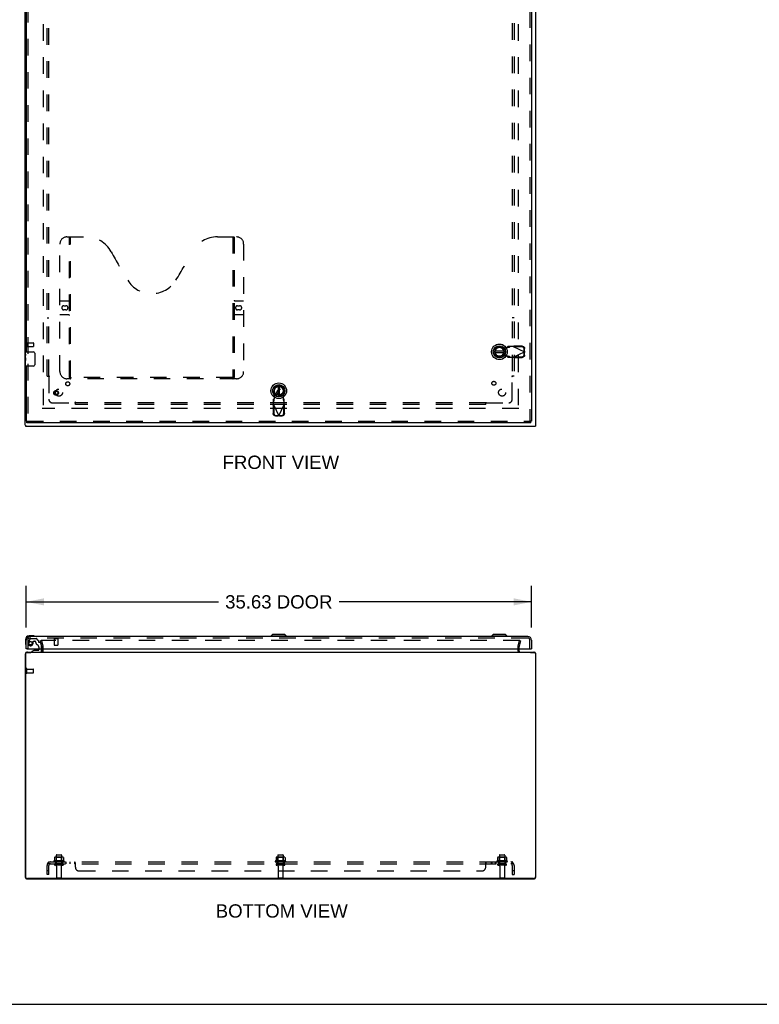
# Model space of a CAD drawing. Header units: inches. Extents: x 0 to 212, y 0 to 138.
# Tile 2 of 6: x 54 to 106, y 0 to 69. Entities that reach past the tile are written whole.
import ezdxf

# ---------------------------------------------------------------- set-up
doc = ezdxf.new("R2010")
doc.units = ezdxf.units.IN
doc.header["$LTSCALE"] = 11.6875
doc.header["$MEASUREMENT"] = 0
doc.linetypes.add('HIDDEN', pattern=[0.2, 0.1, -0.1])
doc.layers.get('0').update_dxf_attribs({"linetype": 'CONTINUOUS'})
for name, color, linetype in [('DEFAULT_2', 8, 'HIDDEN'), ('DIMENSIONS', 7, 'CONTINUOUS'), ('DOOR_ASSEMBLY', 7, 'CONTINUOUS'), ('SUBPANEL', 7, 'CONTINUOUS')]:
    doc.layers.add(name, color=color, linetype=linetype)
doc.styles.get("Standard").update_dxf_attribs({"font": 'arial.ttf'})
doc.dimstyles.new('DIMSTYLE_1', dxfattribs={"dimtxt": 0.9375, "dimasz": 1.25, "dimexe": 0.09, "dimexo": 0.07, "dimgap": 0.0375, "dimtad": 0, "dimtih": 1, "dimtoh": 1, "dimzin": 4, "dimdsep": 46, "dimtxsty": 'Standard', "dimblk": '_FILLED', "dimblk1": '_FILLED', "dimblk2": '_FILLED', "dimcen": 0.09, "dimadec": 3, "dimazin": 1, "dimtfac": 1, "dimtdec": 3, "dimtofl": 0, "dimtmove": 0, "dimatfit": 3, "dimldrblk": '_FILLED', "dimfxl": 0, "dimtolj": 1, "dimtzin": 4, "dimarcsym": 0})

# ---------------------------------------------------------------- blocks, each defined once
blk = doc.blocks.new('_FILLED')
at = {"color": 0, "linetype": 'ByBlock'}
blk.add_solid([(0, 0), (-1, 0.2), (-1, -0.2)], dxfattribs=at)
blk = doc.blocks.new('*D5')
at = {"layer": 'DIMENSIONS', "color": 2, "linetype": 'Continuous'}
for p, q in [((54.55, 26.564), (54.55, 29.508)), ((90.175, 26.564), (90.175, 29.508)), ((54.55, 28.383), (68.112, 28.383)), ((90.175, 28.383), (76.613, 28.383))]:
    blk.add_line(p, q, dxfattribs=at)
at = {"layer": 'DIMENSIONS', "color": 2, "linetype": 'Continuous', "xscale": 1.25, "yscale": 1.25, "zscale": 1.25, "rotation": 180}
blk.add_blockref('_FILLED', (54.55, 28.383), dxfattribs=at)
at = {"layer": 'DIMENSIONS', "color": 2, "linetype": 'Continuous', "xscale": 1.25, "yscale": 1.25, "zscale": 1.25}
blk.add_blockref('_FILLED', (90.175, 28.383), dxfattribs=at)
at = {"layer": 'DIMENSIONS', "color": 2, "linetype": 'Continuous', "insert": (72.362, 28.852), "char_height": 0.9375, "width": 7.56273, "attachment_point": 2, "line_spacing_factor": 0.9}
blk.add_mtext('35.63 DOOR', dxfattribs=at)

msp = doc.modelspace()

# ---------------------------------------------------------------- linework, layer by layer
at = {"color": 3, "linetype": 'Continuous'}
for p, q in [((54.484, 40.845), (54.484, 100.692)), ((90.484, 40.845), (90.484, 100.692)), ((54.509, 40.768), (90.459, 40.768)), ((55.659, 24.908), (55.659, 25.081)), ((89.309, 24.908), (89.309, 25.081)), ((54.484, 24.693), (54.484, 8.983)), ((54.509, 24.758), (54.509, 8.993)), ((54.569, 24.818), (54.863, 24.818)), ((54.629, 24.838), (90.339, 24.838)), ((90.105, 24.818), (90.399, 24.818)), ((90.459, 24.758), (90.459, 8.993)), ((90.484, 8.983), (90.484, 24.693)), ((54.629, 8.838), (90.339, 8.838)), ((90.334, 8.868), (54.634, 8.868))]:
    msp.add_line(p, q, dxfattribs=at)
at = {"color": 7, "linetype": 'Continuous'}
for p, q in [((54.509, 40.843), (54.484, 40.843)), ((54.509, 40.843), (54.509, 40.768)), ((90.459, 40.843), (90.484, 40.843)), ((90.459, 40.843), (90.459, 40.768)), ((54.855, 24.838), (54.855, 24.818)), ((0, 0), (212.5, 0))]:
    msp.add_line(p, q, dxfattribs=at)
at = {"color": 3, "linetype": 'Continuous'}
for centre, radius, start, end in [((54.629, 24.693), 0.145, 142.866, 180), ((54.569, 24.758), 0.06, 90, 180), ((54.629, 24.693), 0.145, 90, 122.56734), ((55.589, 24.908), 0.07, 270, 360), ((89.379, 24.908), 0.07, 180, 270), ((90.339, 24.693), 0.145, 57.43266, 90), ((90.399, 24.758), 0.06, 0, 90), ((90.339, 24.693), 0.145, 0, 37.134), ((54.629, 8.983), 0.145, 180, 270), ((54.634, 8.993), 0.125, 180, 270), ((90.334, 8.993), 0.125, 270, 360), ((90.339, 8.983), 0.145, 270, 360)]:
    msp.add_arc(centre, radius, start, end, dxfattribs=at)
at = {"layer": 'DEFAULT_2', "color": 8, "linetype": 'HIDDEN'}
for p, q in [((55.734, 99.515), (55.734, 42.021)), ((89.234, 99.515), (89.234, 42.021)), ((54.559, 46.66), (54.559, 46.376)), ((54.602, 46.66), (54.602, 46.376)), ((54.602, 46.642), (55.049, 46.642)), ((55.059, 46.632), (55.059, 46.404)), ((54.602, 46.394), (55.049, 46.394)), ((89.289, 42.018), (55.679, 42.018)), ((55.627, 25.651), (55.555, 25.632)), ((55.658, 25.247), (55.555, 25.632)), ((89.366, 25.651), (55.601, 25.651)), ((55.627, 25.651), (55.73, 25.267)), ((55.659, 25.081), (55.659, 25.237)), ((55.734, 24.908), (55.734, 25.237)), ((89.234, 24.908), (89.234, 25.237)), ((89.238, 25.267), (89.341, 25.651)), ((89.309, 25.081), (89.309, 25.237)), ((89.413, 25.632), (89.31, 25.247)), ((89.341, 25.651), (89.413, 25.632)), ((54.559, 23.371), (54.559, 23.655)), ((54.602, 23.371), (54.602, 23.655)), ((54.602, 23.637), (55.049, 23.637)), ((55.059, 23.399), (55.059, 23.627)), ((54.602, 23.389), (55.049, 23.389)), ((56.671, 10.508), (56.671, 9.913)), ((56.701, 10.538), (57.016, 10.538)), ((57.046, 10.508), (57.046, 9.913)), ((72.296, 10.508), (72.296, 9.913)), ((72.326, 10.538), (72.641, 10.538)), ((72.671, 10.508), (72.671, 9.913)), ((87.921, 10.508), (87.921, 9.913)), ((87.951, 10.538), (88.266, 10.538)), ((88.296, 10.508), (88.296, 9.913)), ((57.215, 10.108), (56.503, 10.108)), ((56.525, 10.038), (57.193, 10.038)), ((56.54, 10.353), (56.54, 10.135)), ((57.116, 9.913), (56.601, 9.913)), ((57.116, 9.803), (56.601, 9.803)), ((57.115, 10.374), (56.603, 10.374)), ((56.675, 10.354), (56.655, 10.374)), ((56.675, 10.058), (56.655, 10.038)), ((56.675, 10.058), (56.675, 10.354)), ((57.042, 10.354), (56.675, 10.354)), ((57.042, 10.058), (56.675, 10.058)), ((56.694, 9.741), (56.694, 8.943)), ((57.024, 9.741), (57.024, 8.943)), ((57.042, 10.354), (57.062, 10.374)), ((57.042, 10.058), (57.042, 10.354)), ((57.042, 10.058), (57.062, 10.038)), ((57.178, 10.353), (57.178, 10.135)), ((72.84, 10.108), (72.128, 10.108)), ((72.15, 10.038), (72.818, 10.038)), ((72.165, 10.353), (72.165, 10.135)), ((72.741, 9.913), (72.226, 9.913)), ((72.741, 9.803), (72.226, 9.803)), ((72.74, 10.374), (72.228, 10.374)), ((72.3, 10.354), (72.28, 10.374)), ((72.3, 10.058), (72.28, 10.038)), ((72.667, 10.354), (72.3, 10.354)), ((72.3, 10.058), (72.3, 10.354)), ((72.667, 10.058), (72.3, 10.058)), ((72.319, 9.741), (72.319, 8.943)), ((72.649, 9.741), (72.649, 8.943)), ((72.667, 10.354), (72.687, 10.374)), ((72.667, 10.058), (72.667, 10.354)), ((72.667, 10.058), (72.687, 10.038)), ((72.803, 10.353), (72.803, 10.135)), ((88.465, 10.108), (87.753, 10.108)), ((87.775, 10.038), (88.443, 10.038)), ((87.79, 10.353), (87.79, 10.135)), ((88.366, 9.913), (87.851, 9.913)), ((88.366, 9.803), (87.851, 9.803)), ((88.365, 10.374), (87.853, 10.374)), ((87.925, 10.354), (87.905, 10.374)), ((87.925, 10.058), (87.905, 10.038)), ((88.292, 10.354), (87.925, 10.354)), ((87.925, 10.058), (87.925, 10.354)), ((88.292, 10.058), (87.925, 10.058)), ((87.944, 9.741), (87.944, 8.943)), ((88.274, 9.741), (88.274, 8.943)), ((88.292, 10.354), (88.312, 10.374)), ((88.292, 10.058), (88.292, 10.354)), ((88.292, 10.058), (88.312, 10.038)), ((88.428, 10.353), (88.428, 10.135)), ((56.724, 8.913), (56.994, 8.913)), ((72.349, 8.913), (72.619, 8.913)), ((87.974, 8.913), (88.244, 8.913))]:
    msp.add_line(p, q, dxfattribs=at)
for points in [[(56.54, 10.135), (56.54, 10.134), (56.54, 10.133), (56.539, 10.132), (56.539, 10.131), (56.539, 10.13), (56.538, 10.13), (56.538, 10.129), (56.538, 10.129), (56.537, 10.128), (56.537, 10.128), (56.537, 10.128), (56.536, 10.127), (56.536, 10.127), (56.536, 10.127), (56.536, 10.127), (56.535, 10.126), (56.535, 10.126), (56.535, 10.126)], [(56.546, 10.362), (56.545, 10.362), (56.543, 10.361), (56.542, 10.359), (56.541, 10.358), (56.541, 10.356), (56.54, 10.355), (56.54, 10.353)], [(57.172, 10.362), (57.173, 10.362), (57.175, 10.361), (57.176, 10.359), (57.177, 10.358), (57.177, 10.356), (57.178, 10.355), (57.178, 10.353)], [(57.183, 10.126), (57.183, 10.126), (57.183, 10.126), (57.182, 10.127), (57.182, 10.127), (57.182, 10.127), (57.181, 10.127), (57.181, 10.128), (57.181, 10.128), (57.18, 10.128), (57.18, 10.129), (57.18, 10.129), (57.179, 10.13), (57.179, 10.13), (57.179, 10.131), (57.178, 10.132), (57.178, 10.133), (57.178, 10.134), (57.178, 10.135)], [(72.165, 10.135), (72.165, 10.134), (72.165, 10.133), (72.164, 10.132), (72.164, 10.131), (72.164, 10.13), (72.163, 10.13), (72.163, 10.129), (72.163, 10.129), (72.162, 10.128), (72.162, 10.128), (72.162, 10.128), (72.161, 10.127), (72.161, 10.127), (72.161, 10.127), (72.161, 10.127), (72.16, 10.126), (72.16, 10.126), (72.16, 10.126)], [(72.171, 10.362), (72.17, 10.362), (72.168, 10.361), (72.167, 10.359), (72.166, 10.358), (72.166, 10.356), (72.165, 10.355), (72.165, 10.353)], [(72.797, 10.362), (72.798, 10.362), (72.8, 10.361), (72.801, 10.359), (72.802, 10.358), (72.802, 10.356), (72.803, 10.355), (72.803, 10.353)], [(72.808, 10.126), (72.808, 10.126), (72.808, 10.126), (72.807, 10.127), (72.807, 10.127), (72.807, 10.127), (72.806, 10.127), (72.806, 10.128), (72.806, 10.128), (72.805, 10.128), (72.805, 10.129), (72.805, 10.129), (72.804, 10.13), (72.804, 10.13), (72.804, 10.131), (72.803, 10.132), (72.803, 10.133), (72.803, 10.134), (72.803, 10.135)], [(87.79, 10.135), (87.79, 10.134), (87.79, 10.133), (87.789, 10.132), (87.789, 10.131), (87.789, 10.13), (87.788, 10.13), (87.788, 10.129), (87.788, 10.129), (87.787, 10.128), (87.787, 10.128), (87.787, 10.128), (87.786, 10.127), (87.786, 10.127), (87.786, 10.127), (87.786, 10.127), (87.785, 10.126), (87.785, 10.126), (87.785, 10.126)], [(87.796, 10.362), (87.795, 10.362), (87.793, 10.361), (87.792, 10.359), (87.791, 10.358), (87.791, 10.356), (87.79, 10.355), (87.79, 10.353)], [(88.422, 10.362), (88.423, 10.362), (88.425, 10.361), (88.426, 10.359), (88.427, 10.358), (88.427, 10.356), (88.428, 10.355), (88.428, 10.353)], [(88.433, 10.126), (88.433, 10.126), (88.433, 10.126), (88.432, 10.127), (88.432, 10.127), (88.432, 10.127), (88.431, 10.127), (88.431, 10.128), (88.431, 10.128), (88.43, 10.128), (88.43, 10.129), (88.43, 10.129), (88.429, 10.13), (88.429, 10.13), (88.429, 10.131), (88.428, 10.132), (88.428, 10.133), (88.428, 10.134), (88.428, 10.135)]]:
    msp.add_lwpolyline(points, dxfattribs=at)
for centre, radius, start, end in [((54.58, 46.66), 0.0215, 0, 180), ((55.049, 46.632), 0.01, 0, 90), ((54.58, 46.376), 0.0215, 180, 360), ((55.049, 46.404), 0.01, 270, 360), ((55.619, 25.237), 0.04, 0, 15), ((55.619, 25.237), 0.115, 0, 15), ((89.349, 25.237), 0.115, 165, 180), ((89.349, 25.237), 0.04, 165, 180), ((55.589, 24.908), 0.145, 316.47389, 360), ((89.379, 24.908), 0.145, 180, 223.52611), ((54.58, 23.655), 0.0215, 360, 180), ((55.049, 23.627), 0.01, 360, 90), ((54.58, 23.371), 0.0215, 180, 0), ((55.049, 23.399), 0.01, 270, 0), ((56.701, 10.508), 0.03, 90, 180), ((57.016, 10.508), 0.03, 0, 90), ((72.326, 10.508), 0.03, 90, 180), ((72.641, 10.508), 0.03, 0, 90), ((87.951, 10.508), 0.03, 90, 180), ((88.266, 10.508), 0.03, 0, 90), ((56.525, 10.077), 0.0384, 124.44966, 270), ((56.859, 9.508), 0.698, 117.6814, 120.66313), ((56.603, 10.233), 0.141, 90, 113.95), ((56.601, 9.858), 0.055, 90, 270), ((56.631, 9.741), 0.0625, 0, 90), ((57.086, 9.741), 0.0625, 90, 180), ((57.115, 10.233), 0.141, 66.05, 90), ((57.116, 9.858), 0.055, 270, 90), ((56.859, 9.508), 0.698, 59.33687, 62.3186), ((57.193, 10.077), 0.0384, 270, 55.55034), ((72.15, 10.077), 0.0384, 124.44966, 270), ((72.484, 9.508), 0.698, 117.6814, 120.66313), ((72.228, 10.233), 0.141, 90, 113.95), ((72.226, 9.858), 0.055, 90, 270), ((72.256, 9.741), 0.0625, 0, 90), ((72.711, 9.741), 0.0625, 90, 180), ((72.74, 10.233), 0.141, 66.05, 90), ((72.741, 9.858), 0.055, 270, 90), ((72.484, 9.508), 0.698, 59.33687, 62.3186), ((72.818, 10.077), 0.0384, 270, 55.55034), ((87.775, 10.077), 0.0384, 124.44966, 270), ((88.109, 9.508), 0.698, 117.6814, 120.66313), ((87.853, 10.233), 0.141, 90, 113.95), ((87.851, 9.858), 0.055, 90, 270), ((87.881, 9.741), 0.0625, 0, 90), ((88.336, 9.741), 0.0625, 90, 180), ((88.365, 10.233), 0.141, 66.05, 90), ((88.366, 9.858), 0.055, 270, 90), ((88.109, 9.508), 0.698, 59.33687, 62.3186), ((88.443, 10.077), 0.0384, 270, 55.55034), ((56.724, 8.943), 0.03, 180, 270), ((56.994, 8.943), 0.03, 270, 360), ((72.349, 8.943), 0.03, 180, 270), ((72.619, 8.943), 0.03, 270, 360), ((87.974, 8.943), 0.03, 180, 270), ((88.244, 8.943), 0.03, 270, 360)]:
    msp.add_arc(centre, radius, start, end, dxfattribs=at)
at = {"layer": 'DOOR_ASSEMBLY', "color": 8, "linetype": 'HIDDEN'}
for p, q in [((90.071, 100.414), (90.071, 41.122)), ((54.654, 70.423), (54.654, 45.863)), ((56.924, 44.622), (56.924, 53.622)), ((57.424, 54.122), (58.779, 54.122)), ((57.599, 44.212), (57.599, 54.122)), ((57.679, 44.242), (57.679, 54.122)), ((68.029, 54.122), (69.384, 54.122)), ((69.129, 54.122), (69.129, 44.242)), ((69.209, 54.122), (69.209, 44.212)), ((69.884, 53.622), (69.884, 44.622)), ((56.924, 49.622), (57.559, 49.622)), ((69.249, 49.622), (69.884, 49.622)), ((57.559, 48.622), (56.924, 48.622)), ((57.21, 49.272), (57.347, 49.272)), ((57.347, 48.972), (57.21, 48.972)), ((69.884, 48.622), (69.249, 48.622)), ((69.46, 49.272), (69.597, 49.272)), ((69.597, 48.972), (69.46, 48.972)), ((87.984, 46.347), (88.279, 46.293)), ((88.279, 46.293), (88.476, 46.331)), ((88.521, 46.392), (88.479, 46.346)), ((88.479, 46.346), (88.635, 46.346)), ((88.895, 46.392), (88.521, 46.392)), ((88.635, 46.346), (88.676, 46.392)), ((88.895, 46.392), (89.682, 46.018)), ((88.895, 45.644), (89.682, 46.018)), ((88.923, 46.378), (88.943, 46.42)), ((89.514, 46.368), (88.923, 46.378)), ((89.533, 46.41), (88.943, 46.42)), ((89.676, 46.021), (89.672, 46.214)), ((89.672, 45.822), (89.676, 46.015)), ((89.696, 46.062), (89.676, 46.021)), ((89.676, 46.015), (89.696, 45.973)), ((89.687, 46.033), (89.682, 46.018)), ((89.682, 46.018), (89.687, 46.003)), ((89.691, 46.048), (89.687, 46.033)), ((89.687, 46.003), (89.691, 45.988)), ((89.696, 46.062), (89.691, 46.048)), ((89.691, 45.988), (89.696, 45.973)), ((89.696, 46.062), (89.692, 46.255)), ((89.692, 45.78), (89.696, 45.973)), ((54.654, 45.173), (54.654, 41.122)), ((88.279, 45.742), (87.984, 45.688)), ((88.476, 45.704), (88.279, 45.742)), ((88.635, 45.69), (88.479, 45.69)), ((88.479, 45.69), (88.521, 45.644)), ((88.521, 45.644), (88.895, 45.644)), ((88.676, 45.644), (88.635, 45.69)), ((88.923, 45.657), (89.514, 45.667)), ((88.943, 45.616), (88.923, 45.657)), ((88.943, 45.616), (89.533, 45.626)), ((69.384, 44.122), (57.424, 44.122)), ((69.125, 44.202), (57.683, 44.202)), ((72.086, 42.914), (72.033, 43.209)), ((72.691, 43.209), (72.637, 42.914)), ((72.034, 42.714), (71.988, 42.672)), ((71.988, 42.298), (71.988, 42.672)), ((71.988, 42.517), (72.034, 42.559)), ((72.034, 42.559), (72.034, 42.714)), ((72.048, 42.718), (72.086, 42.914)), ((72.637, 42.914), (72.675, 42.718)), ((72.736, 42.672), (72.69, 42.714)), ((72.69, 42.714), (72.69, 42.559)), ((72.69, 42.559), (72.736, 42.517)), ((72.736, 42.298), (72.736, 42.672)), ((71.96, 42.25), (72.001, 42.27)), ((71.96, 42.25), (71.97, 41.66)), ((71.988, 42.298), (72.362, 41.511)), ((72.001, 42.27), (72.011, 41.68)), ((72.362, 41.511), (72.736, 42.298)), ((72.712, 41.68), (72.722, 42.27)), ((72.722, 42.27), (72.764, 42.25)), ((72.754, 41.66), (72.764, 42.25)), ((54.592, 41.122), (90.133, 41.122)), ((72.124, 41.501), (72.317, 41.498)), ((72.166, 41.521), (72.359, 41.517)), ((72.359, 41.517), (72.317, 41.498)), ((72.332, 41.502), (72.317, 41.498)), ((72.347, 41.506), (72.332, 41.502)), ((72.362, 41.511), (72.347, 41.506)), ((72.377, 41.506), (72.362, 41.511)), ((72.365, 41.517), (72.558, 41.521)), ((72.406, 41.498), (72.365, 41.517)), ((72.392, 41.502), (72.377, 41.506)), ((72.406, 41.498), (72.392, 41.502)), ((72.406, 41.498), (72.599, 41.501)), ((54.831, 25.783), (54.7, 25.557)), ((89.928, 25.831), (54.796, 25.831)), ((54.865, 25.803), (55.251, 25.803)), ((55.401, 25.67), (55.279, 25.791)), ((56.512, 25.788), (56.796, 25.788)), ((56.53, 25.788), (56.53, 25.341)), ((56.778, 25.788), (56.778, 25.341)), ((54.654, 25.689), (54.654, 25.081)), ((55.031, 25.468), (55.031, 25.602)), ((55.047, 25.618), (55.13, 25.618)), ((55.405, 25.659), (55.405, 25.587)), ((55.437, 25.189), (55.437, 25.081)), ((55.518, 25.528), (55.464, 25.528)), ((55.548, 25.504), (55.617, 25.244)), ((55.622, 25.081), (55.622, 25.212)), ((56.54, 25.331), (56.768, 25.331)), ((90.071, 25.081), (90.071, 25.689)), ((54.952, 24.839), (55.543, 24.839))]:
    msp.add_line(p, q, dxfattribs=at)
at = {"layer": 'DOOR_ASSEMBLY', "color": 3, "linetype": 'Continuous'}
for p, q in [((90.175, 100.414), (90.175, 41.122)), ((54.55, 70.268), (54.55, 46.018)), ((54.55, 45.018), (54.55, 41.122)), ((90.133, 41.018), (54.592, 41.018)), ((89.928, 25.935), (54.796, 25.935)), ((54.55, 25.081), (54.55, 25.689)), ((54.607, 25.081), (90.118, 25.081)), ((90.175, 25.689), (90.175, 25.081))]:
    msp.add_line(p, q, dxfattribs=at)
at = {"layer": 'DOOR_ASSEMBLY', "color": 7, "linetype": 'Continuous'}
for p, q in [((54.49, 45.858), (54.49, 46.003)), ((54.49, 45.6), (54.49, 45.857)), ((54.505, 46.018), (55.045, 46.018)), ((55.145, 45.918), (55.145, 45.118)), ((88.237, 46.057), (87.612, 46.057)), ((87.612, 45.978), (88.237, 45.978)), ((54.496, 45.801), (54.49, 45.801)), ((54.49, 45.633), (54.497, 45.633)), ((54.49, 45.033), (54.49, 45.597)), ((54.491, 45.571), (54.49, 45.571)), ((54.49, 45.439), (54.496, 45.439)), ((54.49, 45.403), (54.497, 45.403)), ((54.49, 45.34), (54.497, 45.34)), ((54.49, 45.172), (54.497, 45.172)), ((54.491, 45.573), (54.493, 45.551)), ((54.497, 45.633), (54.497, 45.77)), ((54.497, 45.172), (54.497, 45.403)), ((55.045, 45.018), (54.505, 45.018)), ((72.323, 43.581), (72.323, 42.956)), ((72.401, 42.956), (72.401, 43.581)), ((54.55, 41.122), (54.592, 41.122)), ((54.592, 41.018), (54.592, 41.122)), ((90.175, 41.122), (90.133, 41.122)), ((90.133, 41.018), (90.133, 41.122)), ((54.49, 25.732), (54.49, 25.476)), ((55.009, 25.995), (54.753, 25.995)), ((54.796, 25.935), (54.753, 25.935)), ((55.047, 25.993), (55.009, 25.995)), ((71.929, 26.093), (71.811, 25.975)), ((71.811, 25.975), (71.811, 25.935)), ((72.914, 25.975), (71.811, 25.975)), ((72.796, 26.093), (71.929, 26.093)), ((72.795, 26.093), (72.913, 25.975)), ((72.796, 26.093), (72.914, 25.975)), ((72.913, 25.975), (72.913, 25.935)), ((72.914, 25.975), (72.914, 25.935)), ((87.491, 26.093), (87.373, 25.975)), ((88.476, 25.975), (87.373, 25.975)), ((87.373, 25.975), (87.373, 25.935)), ((88.357, 26.093), (87.491, 26.093)), ((88.357, 26.093), (88.476, 25.975)), ((88.476, 25.975), (88.476, 25.935)), ((54.49, 25.476), (54.493, 25.438)), ((54.607, 25.081), (54.55, 25.081)), ((55.437, 25.081), (55.437, 25.008)), ((55.622, 24.917), (55.622, 25.081)), ((90.118, 25.081), (90.175, 25.081)), ((55.123, 24.976), (54.952, 24.878)), ((54.952, 24.839), (54.952, 24.878)), ((55.123, 24.976), (55.405, 24.976)), ((55.285, 24.993), (55.217, 24.993)), ((55.287, 24.993), (55.285, 24.993)), ((55.357, 24.993), (55.287, 24.993))]:
    msp.add_line(p, q, dxfattribs=at)
for points in [[(54.49, 45.858), (54.49, 45.854), (54.49, 45.849), (54.491, 45.844), (54.493, 45.831)], [(55.138, 45.954), (55.14, 45.949), (55.142, 45.943), (55.143, 45.937), (55.144, 45.931), (55.145, 45.925), (55.145, 45.918)], [(54.49, 45.6), (54.49, 45.592), (54.491, 45.583), (54.491, 45.573)], [(54.493, 45.831), (54.494, 45.823), (54.494, 45.815), (54.495, 45.806), (54.496, 45.797), (54.496, 45.788), (54.497, 45.779), (54.497, 45.77)], [(54.493, 45.551), (54.494, 45.539), (54.495, 45.527), (54.496, 45.514), (54.496, 45.502), (54.497, 45.489), (54.497, 45.476), (54.497, 45.463), (54.496, 45.451), (54.496, 45.438), (54.495, 45.426), (54.494, 45.414)], [(55.145, 45.118), (55.145, 45.112), (55.144, 45.106), (55.143, 45.1), (55.142, 45.094), (55.14, 45.088), (55.138, 45.082)]]:
    msp.add_lwpolyline(points, dxfattribs=at)
at = {"layer": 'DOOR_ASSEMBLY', "color": 8, "linetype": 'HIDDEN'}
for points in [[(88.479, 46.346), (88.479, 46.343), (88.479, 46.341), (88.478, 46.338), (88.477, 46.336), (88.476, 46.334), (88.476, 46.331)], [(88.476, 46.331), (88.492, 46.332), (88.523, 46.334)], [(88.523, 46.334), (88.538, 46.335), (88.553, 46.336), (88.566, 46.337), (88.579, 46.338), (88.591, 46.339), (88.602, 46.341), (88.611, 46.342), (88.619, 46.343), (88.626, 46.344), (88.631, 46.345), (88.635, 46.346)], [(88.895, 46.392), (88.911, 46.401), (88.919, 46.406), (88.927, 46.411), (88.935, 46.415), (88.943, 46.42)], [(89.672, 46.214), (89.671, 46.229), (89.669, 46.243), (89.665, 46.258), (89.66, 46.272), (89.653, 46.286), (89.645, 46.299), (89.635, 46.311), (89.625, 46.322), (89.613, 46.332), (89.601, 46.341), (89.588, 46.349), (89.574, 46.356), (89.559, 46.361), (89.544, 46.365), (89.529, 46.367), (89.514, 46.368)], [(89.533, 46.41), (89.549, 46.409), (89.564, 46.406), (89.579, 46.402), (89.593, 46.397), (89.607, 46.391), (89.621, 46.383), (89.633, 46.374), (89.645, 46.363), (89.655, 46.352), (89.664, 46.34), (89.672, 46.327), (89.679, 46.314), (89.685, 46.3), (89.689, 46.285), (89.691, 46.27), (89.692, 46.255)], [(88.635, 45.69), (88.631, 45.691), (88.626, 45.692), (88.619, 45.693), (88.611, 45.694), (88.602, 45.695), (88.591, 45.696), (88.579, 45.697), (88.566, 45.698), (88.553, 45.699), (88.538, 45.7), (88.523, 45.701), (88.508, 45.702), (88.476, 45.704)], [(88.476, 45.704), (88.476, 45.702), (88.477, 45.699), (88.478, 45.697), (88.479, 45.695), (88.479, 45.692), (88.479, 45.69)], [(88.919, 45.629), (88.903, 45.639), (88.895, 45.644)], [(88.943, 45.616), (88.935, 45.62), (88.927, 45.625), (88.919, 45.629)], [(89.514, 45.667), (89.529, 45.668), (89.544, 45.671), (89.559, 45.675), (89.574, 45.68), (89.588, 45.686), (89.601, 45.694), (89.613, 45.703), (89.625, 45.714), (89.635, 45.725), (89.645, 45.737), (89.653, 45.75), (89.66, 45.763), (89.665, 45.777), (89.669, 45.792), (89.671, 45.807), (89.672, 45.822)], [(89.692, 45.78), (89.691, 45.765), (89.689, 45.75), (89.685, 45.736), (89.679, 45.722), (89.672, 45.708), (89.664, 45.695), (89.655, 45.683), (89.645, 45.672), (89.633, 45.662), (89.621, 45.653), (89.607, 45.645), (89.593, 45.638), (89.579, 45.633), (89.564, 45.629), (89.549, 45.627), (89.533, 45.626)], [(57.589, 44.242), (57.605, 44.231), (57.621, 44.222), (57.637, 44.214), (57.652, 44.208), (57.668, 44.204), (57.683, 44.202)], [(69.125, 44.202), (69.14, 44.204), (69.155, 44.208), (69.171, 44.214), (69.187, 44.222), (69.203, 44.231), (69.219, 44.242)], [(72.034, 42.559), (72.035, 42.562), (72.036, 42.567), (72.037, 42.574), (72.038, 42.582), (72.039, 42.591), (72.04, 42.602), (72.041, 42.614), (72.042, 42.627), (72.043, 42.64), (72.044, 42.655), (72.045, 42.67), (72.046, 42.686), (72.048, 42.718)], [(72.048, 42.718), (72.046, 42.717), (72.044, 42.716), (72.041, 42.715), (72.039, 42.714), (72.036, 42.714), (72.034, 42.714)], [(72.69, 42.714), (72.687, 42.714), (72.685, 42.714), (72.683, 42.715), (72.68, 42.716), (72.678, 42.717), (72.675, 42.718)], [(72.675, 42.718), (72.676, 42.702), (72.678, 42.67)], [(72.678, 42.67), (72.679, 42.655), (72.68, 42.64), (72.682, 42.627), (72.683, 42.614), (72.684, 42.602), (72.685, 42.591), (72.686, 42.582), (72.687, 42.574), (72.688, 42.567), (72.689, 42.562), (72.69, 42.559)], [(71.96, 42.25), (71.964, 42.258), (71.969, 42.266), (71.974, 42.274)], [(71.974, 42.274), (71.983, 42.29), (71.988, 42.298)], [(72.011, 41.68), (72.012, 41.664), (72.015, 41.649), (72.019, 41.634), (72.024, 41.62), (72.031, 41.606), (72.038, 41.592), (72.048, 41.58), (72.058, 41.568), (72.069, 41.558), (72.081, 41.549), (72.094, 41.54), (72.108, 41.534), (72.122, 41.528), (72.136, 41.524), (72.151, 41.522), (72.166, 41.521)], [(72.558, 41.521), (72.573, 41.522), (72.588, 41.524), (72.602, 41.528), (72.616, 41.534), (72.63, 41.54), (72.643, 41.549), (72.655, 41.558), (72.666, 41.568), (72.676, 41.58), (72.685, 41.592), (72.693, 41.606), (72.7, 41.62), (72.705, 41.634), (72.709, 41.649), (72.711, 41.664), (72.712, 41.68)], [(72.736, 42.298), (72.745, 42.282), (72.75, 42.274), (72.755, 42.266), (72.76, 42.258), (72.764, 42.25)], [(72.124, 41.501), (72.109, 41.502), (72.095, 41.505), (72.08, 41.509), (72.066, 41.514), (72.052, 41.521), (72.039, 41.529), (72.027, 41.538), (72.016, 41.549), (72.006, 41.56), (71.997, 41.573), (71.989, 41.586), (71.982, 41.6), (71.977, 41.614), (71.973, 41.629), (71.971, 41.644), (71.97, 41.66)], [(72.754, 41.66), (72.753, 41.644), (72.751, 41.629), (72.747, 41.614), (72.741, 41.6), (72.735, 41.586), (72.727, 41.573), (72.718, 41.56), (72.708, 41.549), (72.696, 41.538), (72.684, 41.529), (72.671, 41.521), (72.658, 41.514), (72.644, 41.509), (72.629, 41.505), (72.614, 41.502), (72.599, 41.501)]]:
    msp.add_lwpolyline(points, dxfattribs=at)
at = {"layer": 'DOOR_ASSEMBLY', "color": 7, "linetype": 'Continuous'}
for centre, radius in [((87.924, 46.018), 0.551), ((87.924, 46.018), 0.433), ((87.924, 46.018), 0.329), ((87.924, 46.018), 0.317), ((72.362, 43.269), 0.551), ((72.362, 43.269), 0.433), ((72.362, 43.269), 0.329), ((72.362, 43.269), 0.317), ((72.362, 43.269), 0.315)]:
    msp.add_circle(centre, radius, dxfattribs=at)
at = {"layer": 'DOOR_ASSEMBLY', "color": 8, "linetype": 'HIDDEN'}
for centre, radius in [((56.654, 43.122), 0.164), ((56.654, 43.122), 0.124), ((54.854, 25.468), 0.117)]:
    msp.add_circle(centre, radius, dxfattribs=at)
for centre, radius, start, end in [((57.424, 53.622), 0.5, 90, 180), ((58.779, 52.122), 2, 28.48127, 90), ((68.029, 52.122), 2, 90, 151.51873), ((69.384, 53.622), 0.5, 0, 90), ((95.087, 71.821), 39.307, 208.48127, 211.87046), ((31.721, 71.821), 39.307, 328.12954, 331.51873), ((63.404, 52.122), 2, 211.87046, 328.12954), ((57.559, 49.662), 0.04, 270, 360), ((69.249, 49.662), 0.04, 180, 270), ((57.21, 49.122), 0.15, 90, 270), ((57.347, 49.122), 0.15, 270, 90), ((57.559, 48.582), 0.04, 0, 90), ((69.249, 48.582), 0.04, 90, 180), ((69.46, 49.122), 0.15, 90, 270), ((69.597, 49.122), 0.15, 270, 90), ((87.924, 46.018), 0.335, 79.67298, 280.32702), ((57.424, 44.622), 0.5, 180, 270), ((69.384, 44.622), 0.5, 270, 360), ((57.689, 44.212), 0.09, 180, 270), ((57.719, 44.242), 0.04, 180, 270), ((69.089, 44.242), 0.04, 270, 360), ((69.119, 44.212), 0.09, 270, 360), ((72.362, 43.269), 0.335, 349.67298, 190.32702), ((54.796, 25.689), 0.142, 90, 180), ((54.865, 25.763), 0.04, 90, 150), ((55.251, 25.763), 0.04, 45, 90), ((56.512, 25.81), 0.0215, 90, 270), ((56.796, 25.81), 0.0215, 270, 90), ((89.928, 25.689), 0.142, 0, 90), ((54.854, 25.468), 0.177, 150, 360), ((55.047, 25.602), 0.0156, 90, 180), ((55.13, 25.528), 0.09, 0, 90), ((55.405, 25.528), 0.185, 180, 245.26783), ((55.249, 25.189), 0.188, 0, 65.26783), ((55.389, 25.659), 0.0156, 0, 45), ((55.464, 25.587), 0.0591, 180, 270), ((55.518, 25.496), 0.0312, 15, 90), ((55.497, 25.212), 0.125, 0, 15), ((56.54, 25.341), 0.01, 180, 270), ((56.768, 25.341), 0.01, 270, 360)]:
    msp.add_arc(centre, radius, start, end, dxfattribs=at)
at = {"layer": 'DOOR_ASSEMBLY', "color": 7, "linetype": 'Continuous'}
for centre, radius, start, end in [((54.505, 46.003), 0.015, 90, 180), ((55.045, 45.918), 0.1, 21.19986, 90), ((87.924, 46.018), 0.315, 10.07866, 349.92134), ((54.505, 45.033), 0.015, 180, 270), ((55.045, 45.118), 0.1, 270, 338.79459), ((54.753, 25.732), 0.263, 90, 180), ((54.753, 25.732), 0.203, 90, 180), ((55.009, 25.745), 0.25, 59.11011, 90), ((55.13, 25.95), 0.015, 270, 353.62041), ((55.13, 25.947), 0.015, 6.37959, 59.11011), ((54.74, 25.476), 0.25, 180, 210.88989), ((54.538, 25.355), 0.015, 210.88989, 263.62041), ((54.535, 25.355), 0.015, 276.37959, 360), ((55.405, 25.008), 0.0317, 270, 360), ((55.217, 24.903), 0.09, 90, 125.46821), ((55.357, 24.903), 0.09, 54.7746, 90), ((55.543, 24.917), 0.0787, 270, 360)]:
    msp.add_arc(centre, radius, start, end, dxfattribs=at)
at = {"layer": 'DOOR_ASSEMBLY', "color": 3, "linetype": 'Continuous'}
for centre, start, end in [((54.796, 25.689), 90, 180), ((89.928, 25.689), 0, 90)]:
    msp.add_arc(centre, 0.246, start, end, dxfattribs=at)
at = {"layer": 'DOOR_ASSEMBLY', "color": 7, "linetype": 'Continuous'}
msp.add_ellipse((54.753, 45.434), major_axis=(0.263, 0), ratio=0.432808, start_param=-3.141593, end_param=-2.961605, dxfattribs=at)
at = {"layer": 'SUBPANEL', "color": 8, "linetype": 'HIDDEN'}
for p, q in [((56.015, 44.3), (56.015, 97.237)), ((56.14, 44.3), (56.14, 97.237)), ((88.828, 97.237), (88.828, 44.3)), ((88.953, 97.237), (88.953, 44.3)), ((56.015, 48.425), (56.14, 48.425)), ((88.953, 48.425), (88.828, 48.425)), ((56.015, 44.3), (56.102, 44.3)), ((56.102, 44.3), (56.181, 44.3)), ((56.121, 44.283), (56.128, 44.276)), ((56.14, 44.264), (56.14, 42.675)), ((88.866, 44.3), (88.787, 44.3)), ((88.828, 42.675), (88.828, 44.264)), ((88.953, 44.3), (88.866, 44.3)), ((56.39, 42.425), (57.98, 42.425)), ((58.015, 42.386), (58.015, 42.465)), ((86.953, 42.425), (58.015, 42.425)), ((58.015, 42.3), (58.015, 42.386)), ((86.953, 42.386), (86.953, 42.465)), ((86.953, 42.3), (86.953, 42.386)), ((86.97, 42.406), (86.976, 42.412)), ((86.988, 42.425), (88.578, 42.425)), ((86.953, 42.3), (58.015, 42.3)), ((56.015, 9.163), (56.015, 9.801)), ((56.102, 9.985), (56.181, 9.888)), ((56.14, 9.913), (56.14, 10.038)), ((56.14, 10.038), (88.828, 10.038)), ((56.14, 9.973), (56.14, 9.97)), ((56.14, 9.913), (88.828, 9.913)), ((56.14, 9.163), (56.14, 9.801)), ((56.609, 10.038), (56.609, 9.913)), ((57.109, 10.038), (57.109, 9.913)), ((57.337, 10.038), (57.337, 9.913)), ((57.618, 10.038), (57.618, 9.913)), ((57.98, 9.913), (57.98, 10.038)), ((57.981, 9.913), (57.98, 9.913)), ((57.995, 9.899), (57.993, 9.903)), ((58.004, 9.89), (58.002, 9.891)), ((58.007, 9.888), (58.005, 9.889)), ((58.014, 9.987), (58.012, 9.989)), ((58.015, 9.985), (58.014, 9.987)), ((58.015, 9.663), (58.015, 9.985)), ((72.234, 10.038), (72.234, 9.913)), ((72.734, 10.038), (72.734, 9.913)), ((86.953, 9.985), (86.954, 9.987)), ((86.953, 9.663), (86.953, 9.985)), ((86.962, 9.889), (86.964, 9.89)), ((86.971, 9.897), (86.972, 9.899)), ((86.972, 9.899), (86.975, 9.903)), ((86.987, 10.038), (86.988, 10.038)), ((86.988, 9.913), (86.988, 10.038)), ((87.35, 10.038), (87.35, 9.913)), ((87.388, 10.038), (87.388, 9.913)), ((87.631, 10.038), (87.631, 9.913)), ((87.669, 10.038), (87.669, 9.913)), ((87.859, 10.038), (87.859, 9.913)), ((88.359, 10.038), (88.359, 9.913)), ((88.866, 9.985), (88.787, 9.888)), ((88.807, 9.913), (88.808, 9.914)), ((88.821, 9.946), (88.82, 9.944)), ((88.822, 9.947), (88.821, 9.946)), ((88.823, 9.95), (88.822, 9.949)), ((88.822, 9.949), (88.822, 9.947)), ((88.824, 9.955), (88.823, 9.953)), ((88.823, 9.953), (88.823, 9.952)), ((88.823, 9.952), (88.823, 9.95)), ((88.824, 9.956), (88.824, 9.955)), ((88.825, 9.96), (88.825, 9.958)), ((88.828, 9.913), (88.828, 10.038)), ((88.828, 9.801), (88.828, 9.163)), ((88.953, 9.801), (88.953, 9.163)), ((56.14, 9.413), (56.015, 9.413)), ((56.14, 9.163), (56.015, 9.163)), ((58.265, 9.413), (86.703, 9.413)), ((88.953, 9.413), (88.828, 9.413)), ((88.828, 9.163), (88.953, 9.163))]:
    msp.add_line(p, q, dxfattribs=at)
for points in [[(56.102, 44.3), (56.104, 44.298), (56.106, 44.296), (56.108, 44.295), (56.11, 44.293), (56.112, 44.292), (56.114, 44.29), (56.115, 44.289), (56.117, 44.287), (56.118, 44.286), (56.12, 44.284), (56.121, 44.283)], [(56.128, 44.276), (56.13, 44.274), (56.132, 44.272), (56.134, 44.27), (56.135, 44.269), (56.137, 44.267), (56.139, 44.266), (56.14, 44.264)], [(56.159, 44.277), (56.155, 44.274), (56.152, 44.273), (56.15, 44.271), (56.148, 44.27), (56.146, 44.268), (56.144, 44.267), (56.142, 44.266), (56.14, 44.264)], [(56.181, 44.3), (56.18, 44.298), (56.18, 44.296), (56.179, 44.294), (56.178, 44.293), (56.177, 44.291), (56.176, 44.29), (56.174, 44.288), (56.173, 44.287), (56.171, 44.285), (56.169, 44.284), (56.168, 44.282), (56.166, 44.281), (56.164, 44.28), (56.162, 44.278), (56.159, 44.277)], [(88.787, 44.3), (88.787, 44.298), (88.788, 44.296), (88.789, 44.294), (88.79, 44.293), (88.791, 44.291), (88.792, 44.29), (88.794, 44.288), (88.795, 44.287), (88.797, 44.285), (88.798, 44.284), (88.8, 44.282), (88.802, 44.281), (88.804, 44.28), (88.806, 44.278), (88.808, 44.277), (88.813, 44.274)], [(88.813, 44.274), (88.815, 44.273), (88.818, 44.271), (88.82, 44.27), (88.822, 44.268), (88.824, 44.267), (88.826, 44.266), (88.828, 44.264)], [(88.846, 44.283), (88.84, 44.276), (88.838, 44.274), (88.836, 44.272), (88.834, 44.27), (88.832, 44.269), (88.831, 44.267), (88.829, 44.266), (88.828, 44.264)], [(88.866, 44.3), (88.864, 44.298), (88.862, 44.296), (88.86, 44.295), (88.858, 44.293), (88.856, 44.292), (88.854, 44.29), (88.853, 44.289), (88.851, 44.287), (88.849, 44.286), (88.848, 44.284), (88.846, 44.283)], [(57.99, 42.439), (57.989, 42.437), (57.987, 42.434), (57.986, 42.432), (57.984, 42.43), (57.983, 42.428), (57.981, 42.426), (57.98, 42.425)], [(57.998, 42.406), (57.992, 42.412), (57.99, 42.414), (57.988, 42.416), (57.986, 42.418), (57.984, 42.42), (57.983, 42.421), (57.981, 42.423), (57.98, 42.425)], [(58.015, 42.465), (58.013, 42.465), (58.012, 42.464), (58.01, 42.463), (58.008, 42.462), (58.007, 42.461), (58.005, 42.46), (58.004, 42.459), (58.002, 42.457), (58.001, 42.456), (57.999, 42.454), (57.998, 42.452), (57.997, 42.45), (57.995, 42.448), (57.994, 42.446), (57.993, 42.444), (57.99, 42.439)], [(58.015, 42.386), (58.014, 42.388), (58.012, 42.39), (58.01, 42.392), (58.009, 42.394), (58.007, 42.396), (58.006, 42.398), (58.004, 42.4), (58.003, 42.401), (58.001, 42.403), (58, 42.404), (57.998, 42.406)], [(86.953, 42.465), (86.954, 42.465), (86.956, 42.464), (86.958, 42.463), (86.959, 42.462), (86.961, 42.461), (86.962, 42.46), (86.964, 42.459), (86.966, 42.457), (86.967, 42.456), (86.968, 42.454), (86.97, 42.452), (86.971, 42.45), (86.972, 42.448), (86.974, 42.446), (86.975, 42.444)], [(86.953, 42.386), (86.954, 42.388), (86.956, 42.39), (86.957, 42.392), (86.959, 42.394), (86.961, 42.396), (86.962, 42.398), (86.964, 42.4), (86.965, 42.401), (86.967, 42.403), (86.968, 42.404), (86.97, 42.406)], [(86.975, 42.444), (86.978, 42.439), (86.979, 42.437), (86.981, 42.434), (86.982, 42.432), (86.984, 42.43), (86.985, 42.428), (86.987, 42.426), (86.988, 42.425)], [(86.976, 42.412), (86.978, 42.414), (86.98, 42.416), (86.982, 42.418), (86.984, 42.42), (86.985, 42.421), (86.987, 42.423), (86.988, 42.425)], [(56.102, 9.985), (56.104, 9.987), (56.106, 9.989), (56.108, 9.992), (56.11, 9.995), (56.112, 9.998), (56.114, 10.001), (56.115, 10.005), (56.117, 10.009)], [(56.117, 10.009), (56.12, 10.016), (56.121, 10.019), (56.123, 10.022), (56.125, 10.025), (56.126, 10.028), (56.128, 10.031), (56.13, 10.033), (56.132, 10.035), (56.134, 10.037), (56.135, 10.038), (56.137, 10.038), (56.139, 10.038), (56.14, 10.038)], [(56.163, 9.909), (56.163, 9.909), (56.163, 9.91), (56.163, 9.91), (56.163, 9.91), (56.162, 9.911), (56.162, 9.911), (56.162, 9.911), (56.162, 9.912), (56.161, 9.912), (56.161, 9.913), (56.161, 9.914), (56.16, 9.914), (56.16, 9.915), (56.16, 9.915), (56.159, 9.916), (56.159, 9.916), (56.159, 9.917), (56.158, 9.918), (56.158, 9.918), (56.158, 9.919), (56.157, 9.92), (56.157, 9.92), (56.157, 9.921), (56.156, 9.922), (56.156, 9.923), (56.156, 9.923), (56.155, 9.924), (56.155, 9.925), (56.155, 9.926), (56.154, 9.926), (56.154, 9.927), (56.154, 9.928), (56.153, 9.929), (56.153, 9.929), (56.153, 9.93), (56.152, 9.931), (56.152, 9.932), (56.151, 9.933), (56.151, 9.934), (56.151, 9.935), (56.15, 9.936), (56.15, 9.936), (56.15, 9.937), (56.149, 9.938), (56.149, 9.939), (56.149, 9.94), (56.148, 9.941), (56.148, 9.942), (56.148, 9.943), (56.147, 9.944), (56.147, 9.945), (56.146, 9.946), (56.146, 9.948), (56.146, 9.949), (56.145, 9.95), (56.145, 9.951), (56.145, 9.952), (56.145, 9.953), (56.144, 9.954), (56.144, 9.955), (56.144, 9.956), (56.143, 9.957), (56.143, 9.958), (56.143, 9.959), (56.143, 9.96), (56.142, 9.961), (56.142, 9.962), (56.142, 9.963), (56.142, 9.964), (56.142, 9.964), (56.141, 9.965), (56.141, 9.966), (56.141, 9.967), (56.141, 9.968), (56.141, 9.969), (56.141, 9.97), (56.14, 9.97), (56.14, 9.971), (56.14, 9.972), (56.14, 9.972), (56.14, 9.973), (56.14, 9.973), (56.14, 9.973)], [(56.168, 9.895), (56.164, 9.899), (56.162, 9.901), (56.159, 9.903), (56.157, 9.905), (56.155, 9.907), (56.152, 9.909), (56.15, 9.91), (56.148, 9.911), (56.146, 9.912), (56.144, 9.913), (56.142, 9.913), (56.14, 9.913)], [(56.16, 9.913), (56.161, 9.913), (56.161, 9.912), (56.161, 9.912), (56.162, 9.912), (56.162, 9.911), (56.162, 9.911), (56.162, 9.91), (56.163, 9.91), (56.163, 9.91), (56.163, 9.91), (56.163, 9.909), (56.163, 9.909)], [(56.181, 9.888), (56.18, 9.888), (56.18, 9.887), (56.179, 9.887), (56.178, 9.888), (56.177, 9.888), (56.176, 9.889), (56.174, 9.89), (56.173, 9.891), (56.171, 9.892), (56.169, 9.894), (56.168, 9.895)], [(57.992, 10.031), (57.99, 10.033), (57.988, 10.035), (57.986, 10.037), (57.984, 10.038), (57.983, 10.038), (57.981, 10.038), (57.98, 10.038)], [(57.984, 10.038), (57.983, 10.038), (57.981, 10.038), (57.98, 10.038)], [(57.989, 9.909), (57.987, 9.91), (57.986, 9.911), (57.984, 9.912), (57.983, 9.913), (57.981, 9.913), (57.98, 9.913)], [(57.986, 9.911), (57.984, 9.912), (57.983, 9.913)], [(57.993, 10.028), (57.992, 10.031), (57.99, 10.033), (57.988, 10.035)], [(57.993, 9.903), (57.991, 9.905), (57.99, 9.907), (57.989, 9.909)], [(57.998, 10.019), (57.997, 10.022), (57.995, 10.025), (57.993, 10.028)], [(58.001, 9.892), (57.999, 9.894), (57.998, 9.895), (57.997, 9.897), (57.995, 9.899)], [(58.001, 10.012), (58, 10.016), (57.998, 10.019)], [(58.015, 9.888), (58.013, 9.888), (58.012, 9.887), (58.01, 9.887), (58.008, 9.888), (58.007, 9.888), (58.005, 9.889), (58.004, 9.89), (58.002, 9.891), (58.001, 9.892), (57.999, 9.894)], [(58.012, 9.989), (58.01, 9.992), (58.009, 9.995), (58.007, 9.998), (58.006, 10.001), (58.004, 10.005), (58.001, 10.012)], [(58.015, 9.888), (58.013, 9.888), (58.012, 9.887), (58.01, 9.887), (58.008, 9.888)], [(86.953, 9.888), (86.954, 9.888), (86.956, 9.887), (86.958, 9.887), (86.959, 9.888), (86.961, 9.888), (86.962, 9.889), (86.964, 9.89), (86.966, 9.891), (86.967, 9.892), (86.968, 9.894)], [(86.953, 9.888), (86.954, 9.888), (86.956, 9.887), (86.958, 9.887), (86.959, 9.888), (86.961, 9.888)], [(86.954, 9.987), (86.956, 9.989), (86.957, 9.992), (86.959, 9.995), (86.961, 9.998), (86.962, 10.001), (86.964, 10.005)], [(86.964, 10.005), (86.967, 10.012), (86.968, 10.016), (86.97, 10.019)], [(86.966, 9.891), (86.967, 9.892), (86.968, 9.894), (86.97, 9.895), (86.971, 9.897)], [(86.97, 10.019), (86.971, 10.022), (86.973, 10.025), (86.974, 10.028)], [(86.974, 10.028), (86.976, 10.031), (86.978, 10.033)], [(86.975, 9.903), (86.976, 9.905), (86.978, 9.907), (86.979, 9.909), (86.981, 9.91), (86.982, 9.911), (86.984, 9.912), (86.985, 9.913), (86.987, 9.913), (86.988, 9.913)], [(86.976, 10.031), (86.978, 10.033), (86.98, 10.035), (86.982, 10.037), (86.984, 10.038), (86.985, 10.038), (86.987, 10.038), (86.988, 10.038)], [(86.979, 9.909), (86.981, 9.91), (86.982, 9.911), (86.984, 9.912), (86.985, 9.913), (86.987, 9.913), (86.988, 9.913)], [(86.98, 10.035), (86.982, 10.037), (86.984, 10.038), (86.985, 10.038)], [(88.787, 9.888), (88.787, 9.888), (88.788, 9.887), (88.789, 9.887), (88.79, 9.888), (88.791, 9.888), (88.792, 9.889), (88.794, 9.89), (88.795, 9.891), (88.797, 9.892), (88.798, 9.894), (88.8, 9.895), (88.804, 9.899)], [(88.804, 9.899), (88.806, 9.901), (88.808, 9.903), (88.811, 9.905), (88.813, 9.907), (88.815, 9.909), (88.818, 9.91), (88.82, 9.911), (88.822, 9.912), (88.824, 9.913), (88.826, 9.913), (88.828, 9.913)], [(88.82, 9.944), (88.82, 9.942), (88.82, 9.941), (88.819, 9.94), (88.819, 9.94), (88.819, 9.939), (88.818, 9.938), (88.818, 9.937), (88.818, 9.936), (88.817, 9.935), (88.817, 9.934), (88.816, 9.933), (88.816, 9.932), (88.816, 9.931), (88.815, 9.93), (88.815, 9.929), (88.814, 9.928), (88.814, 9.927), (88.814, 9.927), (88.813, 9.926), (88.813, 9.925), (88.813, 9.924), (88.812, 9.923), (88.812, 9.922), (88.811, 9.922), (88.811, 9.921), (88.811, 9.92), (88.81, 9.919), (88.81, 9.919), (88.81, 9.918), (88.809, 9.917), (88.809, 9.917), (88.808, 9.916), (88.808, 9.915), (88.808, 9.915), (88.807, 9.914), (88.807, 9.913), (88.807, 9.913), (88.806, 9.912), (88.806, 9.912), (88.806, 9.911), (88.805, 9.911), (88.805, 9.91), (88.805, 9.91), (88.805, 9.91), (88.805, 9.91)], [(88.805, 9.91), (88.805, 9.909), (88.805, 9.909), (88.805, 9.91), (88.805, 9.91), (88.805, 9.91), (88.805, 9.91), (88.805, 9.91), (88.806, 9.911), (88.806, 9.911), (88.806, 9.912), (88.807, 9.912), (88.807, 9.913), (88.807, 9.913)], [(88.825, 9.958), (88.824, 9.957), (88.824, 9.956)], [(88.828, 9.973), (88.828, 9.973), (88.828, 9.973), (88.828, 9.973), (88.828, 9.973), (88.828, 9.973), (88.828, 9.972), (88.828, 9.972), (88.828, 9.971), (88.827, 9.971), (88.827, 9.97), (88.827, 9.97), (88.827, 9.969), (88.827, 9.969), (88.827, 9.968), (88.827, 9.968), (88.827, 9.967), (88.827, 9.966), (88.827, 9.966), (88.826, 9.965), (88.826, 9.964), (88.826, 9.964), (88.826, 9.963), (88.826, 9.962), (88.826, 9.962), (88.826, 9.961), (88.825, 9.96), (88.825, 9.96)], [(88.848, 10.016), (88.846, 10.019), (88.845, 10.022), (88.843, 10.025), (88.842, 10.028), (88.84, 10.031), (88.838, 10.033), (88.836, 10.035), (88.834, 10.037), (88.832, 10.038), (88.831, 10.038), (88.829, 10.038), (88.828, 10.038)], [(88.828, 9.97), (88.828, 9.971), (88.828, 9.971), (88.828, 9.972), (88.828, 9.972), (88.828, 9.973), (88.828, 9.973), (88.828, 9.973), (88.828, 9.973)], [(88.866, 9.985), (88.864, 9.987), (88.862, 9.989), (88.86, 9.992), (88.858, 9.995), (88.856, 9.998), (88.854, 10.001), (88.853, 10.005), (88.851, 10.009), (88.848, 10.016)]]:
    msp.add_lwpolyline(points, dxfattribs=at)
for centre, radius in [((57.478, 43.762), 0.141), ((87.529, 43.798), 0.141), ((56.859, 43.143), 0.25), ((72.484, 43.143), 0.25), ((88.109, 43.143), 0.25)]:
    msp.add_circle(centre, radius, dxfattribs=at)
for centre, radius, start, end in [((56.39, 42.675), 0.25, 180, 270), ((88.578, 42.675), 0.25, 270, 360), ((56.252, 9.801), 0.237, 90, 180), ((56.252, 9.801), 0.112, 90, 180), ((88.716, 9.801), 0.237, 0, 90), ((88.716, 9.801), 0.112, 0, 90), ((58.265, 9.663), 0.25, 180, 270), ((86.703, 9.663), 0.25, 270, 360)]:
    msp.add_arc(centre, radius, start, end, dxfattribs=at)

# ---------------------------------------------------------------- texts
at = {"layer": 'DIMENSIONS', "color": 2, "linetype": 'Continuous', "char_height": 0.9375, "attachment_point": 2, "line_spacing_factor": 0.9}
for s, insert, width in [('FRONT VIEW', (72.507, 38.696), 8.204), ('BOTTOM VIEW', (72.572, 7.052), 9.29136)]:
    msp.add_mtext(s, dxfattribs=dict(at, insert=insert, width=width))

# ---------------------------------------------------------------- dimensions: what is measured, and where the dimension line sits
at = {"layer": 'DIMENSIONS', "color": 2, "linetype": 'Continuous'}
dim = msp.add_linear_dim(base=(90.174917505, 28.382950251), p1=(54.549917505, 26.493999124), p2=(90.174917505, 26.493999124), text='<> DOOR', dimstyle='DIMSTYLE_1', dxfattribs=at)
dim.commit()
dim.dimension.update_dxf_attribs({"geometry": '*D5', "text_midpoint": (72.362417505, 28.382950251), "dimtype": 160})

doc.saveas('drawing.dxf')
